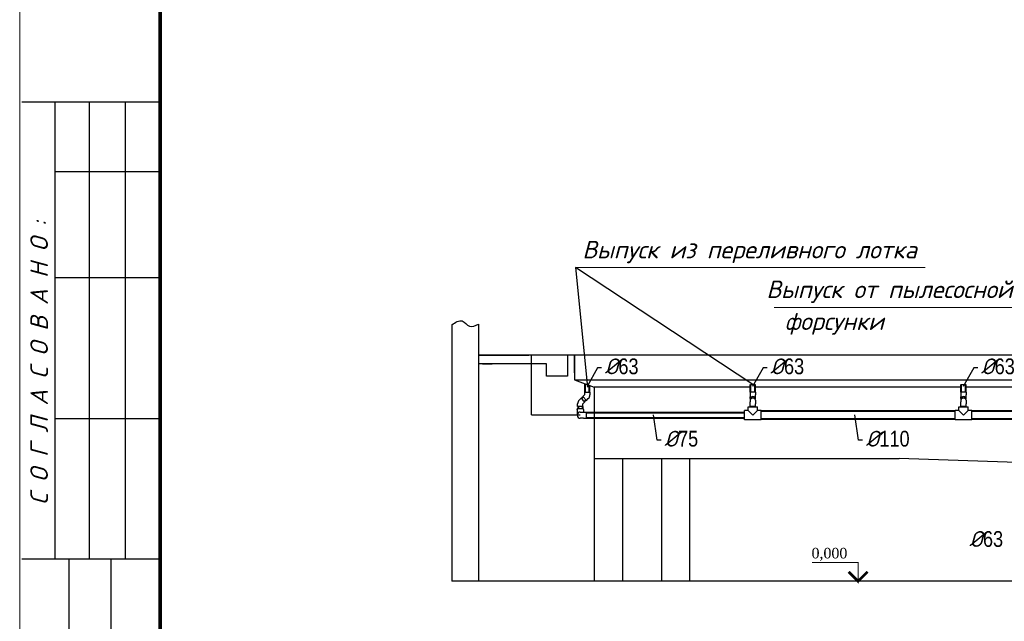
# Model space of a CAD drawing. Extents: x 4114239 to 5838486, y 780458 to 1383318.
# Tile 84 of 231: x 4308800 to 4322822, y 1090416 to 1098990. Entities that reach past the tile are written whole.
import ezdxf
from ezdxf.enums import TextEntityAlignment as Align

# ---------------------------------------------------------------- set-up
doc = ezdxf.new("R2010")
doc.units = 0
doc.header["$MEASUREMENT"] = 0
doc.layers.add('_AA-LEVEL', color=7, linetype='Continuous')
for name, color, linetype, lineweight in [('линия40', 7, 'Continuous', 5), ('Основные', 160, 'Continuous', 40), ('ПЛАН', 250, 'Continuous', 30), ('разм.', 168, 'Continuous', 9)]:
    doc.layers.add(name, color=color, linetype=linetype, lineweight=lineweight)
doc.layers.add('Отметки', color=7, linetype='Continuous', lineweight=0, true_color=0x221726)
doc.styles.add('D-431', font='txt')
doc.styles.add('Nadpisi', font='times.ttf', dxfattribs={"height": 150})
doc.styles.add('ГОСТ 250', font='isocpeui.ttf', dxfattribs={"height": 300})
doc.dimstyles.new('ISO-25', dxfattribs={"dimtxt": 10, "dimasz": 2.5, "dimexe": 1.25, "dimexo": 0.625, "dimtad": 1, "dimtxsty": 'D-431', "dimcen": 2.5, "dimclrd": 2, "dimclre": 1, "dimclrt": 2, "dimadec": 0, "dimazin": 0, "dimtfac": 1, "dimtmove": 0, "dimatfit": 3, "dimfxl": 1, "dimarcsym": 0})

# ---------------------------------------------------------------- blocks, each defined once
blk = doc.blocks.new('*D1928')
at = {"layer": 'Defpoints', "color": 0, "transparency": 16777216}
for p in [(4316091, 1094207), (4316703, 1094207), (4316784, 1093354)]:
    blk.add_point(p, dxfattribs=at)
at = {"layer": 'разм.', "color": 1, "lineweight": -2, "transparency": 16777216}
for p, q in [((4316702, 1094207), (4316090, 1094207)), ((4316784, 1093354), (4316090, 1093354))]:
    blk.add_line(p, q, dxfattribs=at)
at = {"layer": 'разм.', "color": 2, "lineweight": -2, "transparency": 16777216}
blk.add_line((4316091, 1093357), (4316091, 1094205), dxfattribs=at)
at = {"layer": 'разм.', "color": 2, "transparency": 16777216}
for points in [[(4316090, 1094205), (4316091, 1094205), (4316091, 1094207)], [(4316090, 1093357), (4316091, 1093357), (4316091, 1093354)]]:
    blk.add_solid(points, dxfattribs=at)
at = {"layer": 'разм.', "color": 2, "transparency": 16777216, "insert": (4316085, 1093781), "char_height": 10, "attachment_point": 5, "rotation": 90, "style": 'D-431'}
blk.add_mtext('850', dxfattribs=at)

msp = doc.modelspace()

# ---------------------------------------------------------------- linework, layer by layer
at = {"color": 0}
for p, q in [((4310796.5164, 1097813.5615), (4308831.4859, 1097813.5615)), ((4309300.1811, 1097813.5615), (4309300.1811, 1091303.5615)), ((4309790.1811, 1097813.5615), (4309790.1811, 1091303.5615)), ((4310300.1811, 1097813.5615), (4310300.1811, 1091303.5615)), ((4310796.5164, 1096823.5615), (4309300.1811, 1096823.5615)), ((4310796.5164, 1095313.5615), (4309300.1811, 1095313.5615)), ((4310796.5164, 1093303.5615), (4309300.1811, 1093303.5615)), ((4310796.5164, 1091303.5615), (4308831.4859, 1091303.5615)), ((4309500.1811, 1091303.5615), (4309500.1811, 1082783.5615)), ((4310100.1811, 1091303.5615), (4310100.1811, 1082783.5615)), ((4310100.1811, 1090823.5615), (4310100.1811, 1090583.5615))]:
    msp.add_line(p, q, dxfattribs=at)
for p, q in [((4319241.4787, 1093793.1587), (4316716.0034, 1095458.2954)), ((4316716.0034, 1095458.2954), (4316887.2062, 1093752.1228)), ((4342962.917, 1094207.1252), (4316702.917, 1094207.1252)), ((4316702.917, 1093857.1252), (4342962.917, 1093857.1252)), ((4319209.9787, 1093755.3071), (4316982.917, 1093755.3071)), ((4322209.9787, 1093755.3071), (4319272.9787, 1093755.3071)), ((4323301.417, 1093755.3071), (4322272.9787, 1093755.3071))]:
    msp.add_line(p, q)
at = {"lineweight": 25}
for p, q in [((4314952.917, 1094640.5059), (4314952.917, 1090987.1252)), ((4315332.917, 1094649.497), (4315332.917, 1090987.1252)), ((4315332.917, 1094207.1252), (4316027.917, 1094207.1252)), ((4315332.917, 1094207.1252), (4316052.917, 1094207.1252)), ((4316602.917, 1094207.1252), (4315332.917, 1094207.1252)), ((4316602.917, 1094207.1252), (4316602.917, 1093910.0892)), ((4316702.917, 1093957.1252), (4316702.917, 1094207.1252)), ((4316702.917, 1094207.1252), (4316702.917, 1093857.1252)), ((4315652.917, 1094087.1252), (4315332.917, 1094087.1252)), ((4316302.917, 1094087.1252), (4315332.917, 1094087.1252)), ((4315392.917, 1094087.1252), (4315527.917, 1094087.1252)), ((4316302.917, 1093910.0892), (4316302.917, 1094087.1252)), ((4316602.917, 1093910.0892), (4316302.917, 1093910.0892)), ((4316702.917, 1093857.1252), (4316982.917, 1093755.3071)), ((4316982.917, 1093755.3071), (4316982.917, 1092737.1252)), ((4316982.917, 1092737.1252), (4321326.7424, 1092737.1252)), ((4323301.417, 1092667.4309), (4321326.7424, 1092737.1252)), ((4348332.917, 1090987.1252), (4314952.917, 1090987.1252))]:
    msp.add_line(p, q, dxfattribs=at)
at = {"linetype": 'Continuous', "lineweight": 40, "extrusion": (0, 1, 0)}
for p, q in [((4316851.417, 1093683.2679), (4316851.417, 1093803.1252)), ((4316914.417, 1093683.1252), (4316914.417, 1093780.2162)), ((4319209.9787, 1093683.2209), (4319209.9787, 1093793.1587)), ((4319272.9787, 1093683.2209), (4319272.9787, 1093793.1587)), ((4322209.9787, 1093683.2209), (4322209.9787, 1093793.1587)), ((4322272.9787, 1093683.2209), (4322272.9787, 1093793.1587)), ((4316800.1716, 1093591.5437), (4316822.3158, 1093613.4888)), ((4316752.6406, 1093477.2073), (4316752.6406, 1093443.4875)), ((4316815.6406, 1093477.2073), (4316815.6406, 1093443.4875)), ((4316844.7198, 1093546.9956), (4316866.6619, 1093568.7403)), ((4316873.2406, 1093391.8875), (4319124.4787, 1093391.8875)), ((4316873.2406, 1093316.8875), (4319124.4787, 1093316.8875)), ((4322124.4787, 1093409.3875), (4319358.4787, 1093409.3875)), ((4323301.417, 1093409.3875), (4322358.4787, 1093409.3875)), ((4322124.4787, 1093299.3875), (4319358.4787, 1093299.3875)), ((4323301.417, 1093299.3875), (4322358.4787, 1093299.3875))]:
    msp.add_line(p, q, dxfattribs=at)
at = {"linetype": 'Continuous', "extrusion": (0, 1, 0)}
for p, q in [((4319209.9787, 1093793.1587), (4319272.9787, 1093793.1587)), ((4322209.9787, 1093793.1587), (4322272.9787, 1093793.1587)), ((4316795.4543, 1093596.2611), (4316768.5842, 1093569.391)), ((4316795.4543, 1093596.2611), (4316822.3243, 1093569.391)), ((4316817.7404, 1093618.1057), (4316844.7316, 1093644.8541)), ((4316871.2372, 1093564.1234), (4316817.7404, 1093618.1057)), ((4316845.089, 1093683.2965), (4316844.9174, 1093645.2969)), ((4316845.089, 1093683.2965), (4316921.0883, 1093682.9532)), ((4316871.2372, 1093564.1234), (4316898.2284, 1093590.8718)), ((4316921.0883, 1093682.9532), (4316920.9166, 1093644.9536)), ((4319203.4787, 1093683.1249), (4319203.4787, 1093645.1252)), ((4319203.4787, 1093645.1252), (4319203.4787, 1093617.8629)), ((4319203.4787, 1093591.1145), (4319203.4787, 1093617.8629)), ((4319209.9787, 1093584.4202), (4319209.9787, 1093591.1145)), ((4319272.9787, 1093584.4202), (4319272.9787, 1093591.1145)), ((4319279.4787, 1093683.1249), (4319279.4787, 1093645.1252)), ((4319279.4787, 1093617.8629), (4319279.4787, 1093645.1252)), ((4319279.4787, 1093591.1145), (4319279.4787, 1093617.8629)), ((4322203.4787, 1093683.1249), (4322203.4787, 1093645.1252)), ((4322203.4787, 1093645.1252), (4322203.4787, 1093617.8629)), ((4322203.4787, 1093591.1145), (4322203.4787, 1093617.8629)), ((4322209.9787, 1093584.4202), (4322209.9787, 1093591.1145)), ((4322272.9787, 1093584.4202), (4322272.9787, 1093591.1145)), ((4322279.4787, 1093683.1249), (4322279.4787, 1093645.1252)), ((4322279.4787, 1093617.8629), (4322279.4787, 1093645.1252)), ((4322279.4787, 1093591.1145), (4322279.4787, 1093617.8629)), ((4316829.1406, 1093443.4875), (4316739.1406, 1093443.4875)), ((4316739.1406, 1093437.3875), (4316739.1406, 1093443.4875)), ((4316746.1406, 1093477.2073), (4316746.1406, 1093515.2073)), ((4316822.1406, 1093477.2073), (4316746.1406, 1093477.2073)), ((4316822.1406, 1093477.2073), (4316822.1406, 1093515.2073)), ((4316822.3243, 1093569.391), (4316849.1944, 1093542.521)), ((4316849.1944, 1093542.521), (4316822.3243, 1093515.6509)), ((4316829.1406, 1093437.3875), (4316829.1406, 1093443.4875)), ((4319175.9787, 1093471.3875), (4319306.9787, 1093471.3875)), ((4319175.9787, 1093419.8875), (4319175.9787, 1093471.3875)), ((4319203.4787, 1093569.391), (4319203.4787, 1093542.521)), ((4319203.4787, 1093515.2073), (4319203.4787, 1093542.521)), ((4319203.4787, 1093477.2073), (4319203.4787, 1093515.2073)), ((4319279.4787, 1093477.2073), (4319203.4787, 1093477.2073)), ((4319209.9787, 1093477.2073), (4319209.9787, 1093471.3875)), ((4319272.9787, 1093477.2073), (4319272.9787, 1093471.3875)), ((4319279.4787, 1093569.391), (4319279.4787, 1093542.521)), ((4319279.4787, 1093542.521), (4319279.4787, 1093515.2073)), ((4319279.4787, 1093477.2073), (4319279.4787, 1093515.2073)), ((4319306.9787, 1093419.8875), (4319306.9787, 1093471.3875)), ((4322175.9787, 1093471.3875), (4322306.9787, 1093471.3875)), ((4322175.9787, 1093419.8875), (4322175.9787, 1093471.3875)), ((4322203.4787, 1093569.391), (4322203.4787, 1093542.521)), ((4322203.4787, 1093515.2073), (4322203.4787, 1093542.521)), ((4322203.4787, 1093477.2073), (4322203.4787, 1093515.2073)), ((4322279.4787, 1093477.2073), (4322203.4787, 1093477.2073)), ((4322209.9787, 1093477.2073), (4322209.9787, 1093471.3875)), ((4322272.9787, 1093477.2073), (4322272.9787, 1093471.3875)), ((4322279.4787, 1093569.391), (4322279.4787, 1093542.521)), ((4322279.4787, 1093542.521), (4322279.4787, 1093515.2073)), ((4322279.4787, 1093477.2073), (4322279.4787, 1093515.2073)), ((4322306.9787, 1093419.8875), (4322306.9787, 1093471.3875)), ((4316739.1406, 1093437.3875), (4316739.1406, 1093354.3875)), ((4316784.1406, 1093399.3875), (4316829.2406, 1093399.3875)), ((4316829.2406, 1093309.3875), (4316784.1406, 1093309.3875)), ((4316829.1406, 1093437.3875), (4316829.1406, 1093399.3875)), ((4316829.2406, 1093399.3875), (4316873.2406, 1093399.3875)), ((4316829.2406, 1093309.3875), (4316873.2406, 1093309.3875)), ((4316873.2406, 1093309.3875), (4316873.2406, 1093399.3875)), ((4319124.4787, 1093288.8875), (4319124.4787, 1093419.8875)), ((4319175.9787, 1093419.8875), (4319124.4787, 1093419.8875)), ((4319175.9787, 1093419.8875), (4319241.4787, 1093354.3875)), ((4319241.4787, 1093354.3875), (4319306.9787, 1093419.8875)), ((4319358.4787, 1093419.8875), (4319306.9787, 1093419.8875)), ((4319358.4787, 1093288.8875), (4319358.4787, 1093419.8875)), ((4322124.4787, 1093288.8875), (4322124.4787, 1093419.8875)), ((4322175.9787, 1093419.8875), (4322124.4787, 1093419.8875)), ((4322175.9787, 1093419.8875), (4322241.4787, 1093354.3875)), ((4322241.4787, 1093354.3875), (4322306.9787, 1093419.8875)), ((4322358.4787, 1093419.8875), (4322306.9787, 1093419.8875)), ((4322358.4787, 1093288.8875), (4322358.4787, 1093419.8875)), ((4319358.4787, 1093288.8875), (4319124.4787, 1093288.8875)), ((4322358.4787, 1093288.8875), (4322124.4787, 1093288.8875))]:
    msp.add_line(p, q, dxfattribs=at)
at = {"color": 7, "lineweight": 25, "ltscale": 1000}
for points in [[(4317085.2779, 1094028.9423), (4317027.6175, 1094028.9423), (4316880.101, 1093762.6618)], [(4319443.668, 1094028.9423), (4319386.0075, 1094028.9423), (4319238.4911, 1093762.6618)], [(4322443.668, 1094028.9423), (4322386.0075, 1094028.9423), (4322238.4911, 1093762.6618)], [(4317934.7366, 1092997.8158), (4317877.0761, 1092997.8158), (4317827.5699, 1093358.2774)], [(4320802.4202, 1092997.8158), (4320744.7597, 1092997.8158), (4320695.2535, 1093358.2774)]]:
    msp.add_lwpolyline(points, dxfattribs=at)
at = {"color": 5, "ltscale": 100}
msp.add_lwpolyline([(4320083.8313, 1091253.8051, 15, 15, 0), (4320740.3374, 1091253.8051, 15, 15, 0), (4320740.3374, 1090987.1252, 37.5, 37.5, 0), (4320605.6348, 1091121.8278, 37.5, 37.5, 0)], format="xyseb", dxfattribs=at)
at = {"color": 5, "ltscale": 100, "const_width": 37.5}
msp.add_lwpolyline([(4320605.6348, 1091121.8278), (4320740.3374, 1090987.1252), (4320875.0399, 1091121.8278)], dxfattribs=at)
at = {"linetype": 'Continuous'}
for centre, radius, start, end in [((4316844.29, 1093645.2997), 0.6274, 314.74117682, 359.74117723), ((4316844.29, 1093645.2997), 76.6274, 314.74117731, 359.74117725), ((4316822.768, 1093515.2073), 76.6274, 134.99999992, 180), ((4316822.768, 1093515.2073), 0.6274, 134.99999962, 180), ((4316784.1406, 1093354.3875), 45, 90, 180), ((4316784.1406, 1093354.3875), 45, 180, 270)]:
    msp.add_arc(centre, radius, start, end, dxfattribs=at)
for centre, major_axis, ratio, start_param, end_param in [((4319241.4787, 1093683.1249), (38, 0), 0.0045172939, 1.5707963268, 3.1415926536), ((4319241.4787, 1093591.1145), (-38, 0), 0.7102937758, 2.7264468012, 6.2831853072), ((4319241.4787, 1093569.391), (38, 0), 0.7071067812, 0, 3.1415926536), ((4319241.4787, 1093591.1145), (-38, 0), 0.7102937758, 0, 0.4151458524), ((4319241.4787, 1093591.1145), (-31.5, 0), 0.7102937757, 3.1415926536, 6.2831853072), ((4319241.4787, 1093683.1249), (38, 0), 0.0045172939, 0, 1.5707963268), ((4322241.4787, 1093683.1249), (38, 0), 0.0045172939, 1.5707963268, 3.1415926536), ((4322241.4787, 1093591.1145), (-38, 0), 0.7102937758, 2.7264468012, 6.2831853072), ((4322241.4787, 1093569.391), (38, 0), 0.7071067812, 0, 3.1415926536), ((4322241.4787, 1093591.1145), (-38, 0), 0.7102937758, 0, 0.4151458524), ((4322241.4787, 1093591.1145), (-31.5, 0), 0.7102937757, 3.1415926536, 6.2831853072), ((4322241.4787, 1093683.1249), (38, 0), 0.0045172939, 0, 1.5707963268)]:
    msp.add_ellipse(centre, major_axis=major_axis, ratio=ratio, start_param=start_param, end_param=end_param, dxfattribs=at)
msp.add_spline([(4314952.917, 1094640.5059), (4315101.8223, 1094696.6123), (4315206.0354, 1094622.6248), (4315332.917, 1094649.497)], degree=3)
at = {"layer": 'линия40', "ltscale": 3}
for p, q in [((4308800.1811, 1082283.5615), (4308800.1811, 1124283.5615)), ((4310800.1811, 1082783.5615), (4310800.1811, 1123783.5615)), ((4310800.1811, 1123783.5615), (4310800.1811, 1082783.5615)), ((4310800.1811, 1123783.5615), (4310800.1811, 1082783.5615))]:
    msp.add_line(p, q, dxfattribs=at)
at = {"layer": 'линия40', "ltscale": 3, "const_width": 50}
msp.add_lwpolyline([(4367700.1811, 1082783.5615), (4310800.1811, 1082783.5615), (4310800.1811, 1123783.5615), (4367700.1811, 1123783.5615)], close=True, dxfattribs=at)
at = {"layer": 'Отметки'}
for p, q in [((4321693.9822, 1095458.2954), (4316716.0034, 1095458.2954)), ((4319545.846, 1094889.2385), (4323085.1613, 1094889.2385))]:
    msp.add_line(p, q, dxfattribs=at)
at = {"layer": 'ПЛАН'}
for p, q in [((4316982.917, 1092745.4245), (4316982.917, 1090987.1252)), ((4317382.917, 1092735.8245), (4317382.917, 1090987.1252)), ((4317942.917, 1090987.1252), (4317942.917, 1092722.3845)), ((4318342.917, 1090987.1252), (4318342.917, 1092737.1252))]:
    msp.add_line(p, q, dxfattribs=at)

# ---------------------------------------------------------------- texts
at = {"layer": '_AA-LEVEL', "color": 5, "linetype": 'Continuous', "insert": (4320077.1682, 1091463.0288), "char_height": 150, "width": 1438.498804, "attachment_point": 1, "style": 'Nadpisi'}
msp.add_mtext('0,000', dxfattribs=at)
at = {"layer": 'Основные', "color": 0, "style": 'ГОСТ 250'}
msp.add_text('Выпуск из переливного лотка', height=250, dxfattribs=at).set_placement((4316812.9476, 1095588.2574))
msp.add_text('С О Г Л А С О В А Н О :', height=250, rotation=90, dxfattribs=at).set_placement((4309202.3339, 1092076.2787))
for s, p in [('Выпуск от пылесосной', (4319434.0317, 1095147.4273)), (' форсунки', (4319535.9154, 1094693.1523))]:
    msp.add_text(s, height=250, dxfattribs=at).set_placement(p, align=Align.MIDDLE_LEFT)
at = {"layer": 'Основные', "color": 0, "char_height": 225, "style": 'ГОСТ 250'}
for s, insert, attachment_point in [('%%C{\\fArial Narrow|b0|i0|c0|p34;63}', (4317131.5864, 1093934.3692), 7), ('%%C{\\fArial Narrow|b0|i0|c0|p34;63}', (4319489.9765, 1093934.3692), 7), ('%%C{\\fArial Narrow|b0|i0|c0|p34;63}', (4322489.9765, 1093934.3692), 7), ('%%C{\\fArial Narrow|b0|i0|c0|p34;75}', (4317981.0451, 1092903.2427), 7), ('%%C{\\fArial Narrow|b0|i0|c0|p34;110}', (4320848.7287, 1092903.2427), 7), ('%%C{\\fArial Narrow|b0|i0|c0|p34;63}', (4322804.9345, 1091474.3027), 9)]:
    msp.add_mtext(s, dxfattribs=dict(at, insert=insert, attachment_point=attachment_point))

# ---------------------------------------------------------------- dimensions: what is measured, and where the dimension line sits
at = {"layer": 'разм.'}
dim = msp.add_linear_dim(base=(4316090.8424, 1094207.1252), p1=(4316784.1406, 1093354.3875), p2=(4316702.917, 1094207.1252), angle=90, text='850', dimstyle='ISO-25', override={"dimfxl": 1.25, "dimarcsym": 1}, dxfattribs=at)
dim.commit()
dim.dimension.update_dxf_attribs({"geometry": '*D1928', "text_midpoint": (4316085.2174, 1093780.7564)})

doc.saveas('drawing.dxf')
